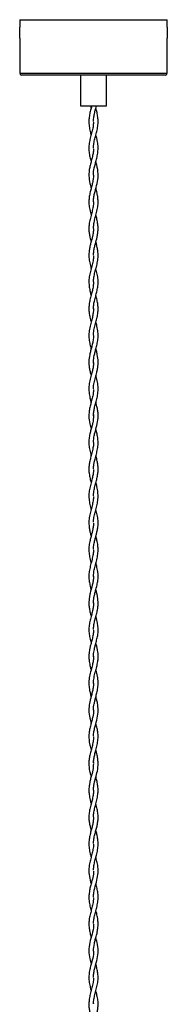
# Model space of a CAD drawing. Header units: millimetres. Extents: x 679 to 793, y 290 to 624.
# Tile 5 of 6: x 773 to 789, y 447 to 553. Entities that reach past the tile are written whole.
import ezdxf

# ---------------------------------------------------------------- set-up
doc = ezdxf.new("R2010")
doc.units = ezdxf.units.MM

msp = doc.modelspace()

# ---------------------------------------------------------------- linework, layer by layer
at = {"color": 7, "linetype": 'Continuous', "lineweight": 25}
for p, q in [((772.52, 553.38), (772.52, 552.58)), ((772.52, 553.38), (788.52, 553.38)), ((788.52, 552.58), (788.52, 553.38)), ((772.53, 551.78), (772.53, 552.18)), ((788.51, 552.18), (788.51, 551.78)), ((772.52, 551.39), (772.52, 547.58)), ((788.52, 547.58), (788.52, 551.39)), ((788.32, 547.38), (772.72, 547.38)), ((779.12, 547.38), (779.12, 544.06)), ((781.92, 544.06), (781.92, 547.38)), ((779.12, 544.06), (781.9, 544.06)), ((780.2, 544.06), (780.26, 543.8)), ((781.9, 544.06), (781.92, 544.06)), ((780.53, 516.13), (780.53, 516.21)), ((780.51, 446.73), (780.51, 446.68))]:
    msp.add_line(p, q, dxfattribs=at)
at = {"color": 8, "linetype": 'Continuous', "lineweight": 25}
msp.add_line((772.52, 547.58), (788.52, 547.58), dxfattribs=at)
at = {"color": 7, "linetype": 'Continuous', "lineweight": 25}
for centre, start, end in [((772.72, 547.58), 180, 270), ((788.32, 547.58), 270, 0)]:
    msp.add_arc(centre, 0.2, start, end, dxfattribs=at)
for points, knots in [([(772.53, 552.18), (772.53, 552.23), (772.53, 552.32), (772.53, 552.44), (772.52, 552.53), (772.52, 552.58), (772.52, 552.58), (772.52, 552.58)], [0, 0, 0, 0, 0.214655, 0.429304, 0.644121, 0.859048, 1, 1, 1, 1]), ([(788.52, 552.58), (788.52, 552.58), (788.52, 552.58), (788.52, 552.55), (788.52, 552.47), (788.51, 552.36), (788.51, 552.26), (788.51, 552.2), (788.51, 552.18)], [0, 0, 0, 0, 0.073728, 0.288096, 0.502562, 0.717262, 0.931966, 1, 1, 1, 1]), ([(772.52, 551.39), (772.52, 551.39), (772.52, 551.38), (772.52, 551.42), (772.53, 551.49), (772.53, 551.61), (772.53, 551.71), (772.53, 551.77), (772.53, 551.78)], [0, 0, 0, 0, 0.0737284, 0.2880958, 0.5025619, 0.7172618, 0.9319662, 1, 1, 1, 1]), ([(788.51, 551.78), (788.51, 551.74), (788.51, 551.65), (788.52, 551.53), (788.52, 551.44), (788.52, 551.39), (788.52, 551.39), (788.52, 551.39)], [0, 0, 0, 0, 0.2146551, 0.4293037, 0.644121, 0.8590484, 1, 1, 1, 1]), ([(780.33, 544.06), (780.32, 544.01), (780.27, 543.8), (780.16, 543.43), (780.06, 542.94), (780.01, 542.4), (780.04, 541.84), (780.14, 541.33), (780.23, 541.02), (780.26, 540.89)], [0, 0, 0, 0, 0.053943, 0.194586, 0.350337, 0.520267, 0.701642, 0.881654, 1, 1, 1, 1]), ([(780.53, 542.34), (780.53, 542.4), (780.52, 542.6), (780.57, 542.96), (780.69, 543.48), (780.79, 543.85), (780.85, 544.06)], [0, 0, 0, 0, 0.0913, 0.365335, 0.625845, 1, 1, 1, 1]), ([(780.53, 539.44), (780.53, 539.54), (780.53, 539.79), (780.6, 540.22), (780.74, 540.74), (780.89, 541.28), (781, 541.84), (781.04, 542.4), (780.98, 542.94), (780.89, 543.4), (780.81, 543.68), (780.78, 543.8)], [0, 0, 0, 0, 0.0640157, 0.1769113, 0.2952084, 0.4199491, 0.5508255, 0.6826922, 0.8062383, 0.919476, 1, 1, 1, 1]), ([(780.51, 542.28), (780.51, 542.19), (780.51, 541.92), (780.42, 541.48), (780.28, 540.95), (780.13, 540.4), (780.03, 539.86), (780.01, 539.31), (780.07, 538.77), (780.17, 538.34), (780.24, 538.08), (780.26, 537.99)], [0, 0, 0, 0, 0.065139, 0.186896, 0.310752, 0.437371, 0.565869, 0.694113, 0.81974, 0.940353, 1, 1, 1, 1]), ([(780.52, 536.51), (780.52, 536.51), (780.49, 536.78), (780.58, 537.2), (780.72, 537.78), (780.86, 538.26), (780.97, 538.77), (781.03, 539.31), (781.01, 539.86), (780.92, 540.39), (780.82, 540.73), (780.78, 540.89)], [0, 0, 0, 0, 0.000077, 0.184574, 0.286758, 0.396875, 0.514813, 0.637655, 0.763056, 0.888705, 1, 1, 1, 1]), ([(780.51, 539.38), (780.52, 539.33), (780.52, 539.13), (780.46, 538.77), (780.35, 538.3), (780.22, 537.83), (780.06, 537.21), (779.99, 536.48), (780.09, 535.73), (780.22, 535.28), (780.26, 535.1)], [0, 0, 0, 0, 0.031279, 0.141967, 0.253116, 0.363717, 0.473217, 0.683889, 0.87695, 1, 1, 1, 1]), ([(780.53, 533.65), (780.53, 533.72), (780.52, 533.94), (780.58, 534.31), (780.72, 534.9), (780.93, 535.62), (781.06, 536.48), (780.98, 537.21), (780.85, 537.73), (780.8, 537.94), (780.78, 537.99)], [0, 0, 0, 0, 0.046898, 0.154265, 0.258109, 0.455474, 0.645729, 0.853341, 0.96125, 1, 1, 1, 1]), ([(780.52, 536.51), (780.5, 536.27), (780.47, 535.89), (780.34, 535.37), (780.22, 534.93), (780.1, 534.45), (780.02, 533.93), (780.02, 533.37), (780.1, 532.79), (780.21, 532.39), (780.26, 532.19), (780.26, 532.19)], [0, 0, 0, 0, 0.170782, 0.262136, 0.363157, 0.474516, 0.595965, 0.725993, 0.861983, 0.999457, 1, 1, 1, 1]), ([(780.52, 530.76), (780.53, 530.89), (780.54, 531.19), (780.64, 531.67), (780.79, 532.21), (780.94, 532.79), (781.03, 533.37), (781.02, 533.93), (780.95, 534.45), (780.85, 534.84), (780.79, 535.05), (780.78, 535.1)], [0, 0, 0, 0, 0.091321, 0.205077, 0.330866, 0.467822, 0.603301, 0.73284, 0.853833, 0.964773, 1, 1, 1, 1]), ([(780.51, 533.65), (780.51, 533.56), (780.52, 533.29), (780.43, 532.84), (780.29, 532.29), (780.14, 531.74), (780.04, 531.21), (780.01, 530.71), (780.05, 530.24), (780.13, 529.77), (780.22, 529.47), (780.26, 529.3)], [0, 0, 0, 0, 0.065309, 0.185014, 0.313343, 0.440636, 0.563636, 0.680102, 0.787949, 0.88592, 1, 1, 1, 1]), ([(780.53, 527.87), (780.53, 528.01), (780.54, 528.29), (780.62, 528.7), (780.75, 529.2), (780.9, 529.7), (780.99, 530.24), (781.03, 530.71), (781, 531.21), (780.91, 531.71), (780.82, 532.04), (780.78, 532.19)], [0, 0, 0, 0, 0.098959, 0.196719, 0.282773, 0.447157, 0.54575, 0.654282, 0.771488, 0.89527, 1, 1, 1, 1]), ([(780.52, 530.72), (780.52, 530.72), (780.53, 530.57), (780.49, 530.3), (780.41, 529.8), (780.26, 529.31), (780.13, 528.79), (780.04, 528.3), (780.01, 527.75), (780.07, 527.16), (780.18, 526.71), (780.25, 526.45), (780.26, 526.39)], [0, 0, 0, 0, 0.003881, 0.100611, 0.191144, 0.351634, 0.440659, 0.547839, 0.690322, 0.818835, 0.959274, 1, 1, 1, 1]), ([(780.52, 524.96), (780.52, 524.96), (780.51, 525.13), (780.56, 525.47), (780.67, 526.01), (780.84, 526.58), (780.97, 527.16), (781.04, 527.75), (781.01, 528.3), (780.91, 528.79), (780.83, 529.11), (780.79, 529.27), (780.78, 529.3)], [0, 0, 0, 0, 0.002012, 0.117083, 0.239576, 0.371773, 0.511764, 0.639867, 0.781896, 0.888735, 0.977476, 1, 1, 1, 1]), ([(780.52, 527.8), (780.52, 527.78), (780.53, 527.6), (780.47, 527.22), (780.34, 526.67), (780.18, 526.09), (780.05, 525.51), (780.01, 524.95), (780.05, 524.4), (780.15, 523.92), (780.23, 523.62), (780.26, 523.49)], [0, 0, 0, 0, 0.013397, 0.129826, 0.263, 0.398174, 0.532969, 0.664957, 0.79136, 0.910064, 1, 1, 1, 1]), ([(780.52, 522.02), (780.53, 522.15), (780.53, 522.44), (780.62, 522.9), (780.75, 523.39), (780.89, 523.9), (780.99, 524.4), (781.04, 524.95), (780.99, 525.51), (780.89, 526), (780.81, 526.29), (780.78, 526.39)], [0, 0, 0, 0, 0.09272, 0.196461, 0.3198, 0.426725, 0.543644, 0.668146, 0.79815, 0.930917, 1, 1, 1, 1]), ([(780.52, 524.98), (780.52, 524.97), (780.53, 524.81), (780.49, 524.49), (780.41, 524.02), (780.27, 523.53), (780.13, 523.02), (780.04, 522.5), (780.01, 522.04), (780.04, 521.58), (780.13, 521.11), (780.22, 520.77), (780.26, 520.59), (780.26, 520.59)], [0, 0, 0, 0, 0.002907, 0.112228, 0.219059, 0.323211, 0.452443, 0.568132, 0.674423, 0.769008, 0.878002, 0.999207, 1, 1, 1, 1]), ([(780.53, 519.18), (780.53, 519.27), (780.53, 519.55), (780.63, 520.01), (780.78, 520.58), (780.92, 521.11), (781, 521.58), (781.03, 522.04), (781, 522.5), (780.91, 522.99), (780.82, 523.33), (780.78, 523.49)], [0, 0, 0, 0, 0.057437, 0.194289, 0.327765, 0.451166, 0.562136, 0.658434, 0.766651, 0.884438, 1, 1, 1, 1]), ([(780.52, 522.06), (780.52, 522.05), (780.53, 521.91), (780.5, 521.64), (780.43, 521.21), (780.29, 520.71), (780.13, 520.13), (780.02, 519.51), (780.01, 518.9), (780.1, 518.34), (780.2, 517.94), (780.25, 517.73), (780.26, 517.69)], [0, 0, 0, 0, 0.011004, 0.093513, 0.19093, 0.305348, 0.439018, 0.586732, 0.727323, 0.856025, 0.971163, 1, 1, 1, 1]), ([(780.52, 516.27), (780.52, 516.28), (780.52, 516.52), (780.58, 516.89), (780.7, 517.39), (780.82, 517.84), (780.95, 518.34), (781.03, 518.9), (781.02, 519.51), (780.92, 520.08), (780.82, 520.44), (780.78, 520.59)], [0, 0, 0, 0, 0.009674, 0.166587, 0.256637, 0.359293, 0.475801, 0.606035, 0.748299, 0.897772, 1, 1, 1, 1]), ([(780.51, 519.13), (780.51, 519.05), (780.52, 518.8), (780.44, 518.4), (780.33, 517.93), (780.21, 517.49), (780.08, 516.96), (780.01, 516.46), (780.03, 515.96), (780.08, 515.56), (780.16, 515.17), (780.23, 514.9), (780.26, 514.8)], [0, 0, 0, 0, 0.0554133, 0.1714509, 0.2802794, 0.3818592, 0.4756025, 0.6484272, 0.7276845, 0.8183844, 0.925616, 1, 1, 1, 1]), ([(780.53, 513.37), (780.52, 513.39), (780.51, 513.61), (780.58, 514.01), (780.72, 514.57), (780.87, 515.1), (780.97, 515.56), (781.02, 515.96), (781.03, 516.46), (780.97, 516.96), (780.86, 517.42), (780.8, 517.62), (780.78, 517.69)], [0, 0, 0, 0, 0.0139239, 0.1491894, 0.2832312, 0.4050764, 0.5126498, 0.6036389, 0.6831488, 0.8565243, 0.9505664, 1, 1, 1, 1]), ([(780.52, 516.21), (780.52, 516.14), (780.52, 515.95), (780.47, 515.62), (780.37, 515.19), (780.23, 514.67), (780.08, 514.08), (780, 513.46), (780.04, 512.85), (780.15, 512.33), (780.23, 512.02), (780.26, 511.9)], [0, 0, 0, 0, 0.047184, 0.129979, 0.230116, 0.349795, 0.490885, 0.640369, 0.782925, 0.915387, 1, 1, 1, 1]), ([(780.52, 510.43), (780.52, 510.43), (780.51, 510.56), (780.55, 510.84), (780.61, 511.28), (780.74, 511.76), (780.89, 512.28), (781, 512.85), (781.04, 513.46), (780.96, 514.08), (780.85, 514.53), (780.79, 514.77), (780.78, 514.8)], [0, 0, 0, 0, 0.000217, 0.092691, 0.192221, 0.300694, 0.420162, 0.550956, 0.691717, 0.839318, 0.978632, 1, 1, 1, 1]), ([(780.51, 513.29), (780.51, 513.15), (780.5, 512.84), (780.39, 512.36), (780.25, 511.85), (780.12, 511.35), (780.04, 510.87), (780.01, 510.28), (780.08, 509.66), (780.21, 509.19), (780.26, 509)], [0, 0, 0, 0, 0.09505, 0.218407, 0.338261, 0.454399, 0.566726, 0.673776, 0.866089, 1, 1, 1, 1]), ([(780.53, 507.57), (780.53, 507.69), (780.54, 507.95), (780.61, 508.36), (780.75, 508.91), (780.95, 509.59), (781.04, 510.28), (781.01, 510.87), (780.92, 511.35), (780.83, 511.69), (780.79, 511.88), (780.78, 511.9)], [0, 0, 0, 0, 0.080529, 0.183481, 0.281865, 0.463939, 0.654602, 0.760734, 0.872097, 0.98724, 1, 1, 1, 1]), ([(780.51, 510.58), (780.52, 510.53), (780.54, 510.23), (780.47, 509.82), (780.35, 509.32), (780.24, 508.91), (780.12, 508.46), (780.03, 507.96), (780.01, 507.42), (780.07, 506.86), (780.18, 506.41), (780.25, 506.15), (780.26, 506.09)], [0, 0, 0, 0, 0.033022, 0.197701, 0.278677, 0.36907, 0.469788, 0.580845, 0.70128, 0.829006, 0.960106, 1, 1, 1, 1]), ([(780.53, 504.69), (780.53, 504.77), (780.53, 504.98), (780.59, 505.34), (780.69, 505.78), (780.84, 506.29), (780.97, 506.86), (781.03, 507.42), (781.01, 507.96), (780.92, 508.46), (780.83, 508.8), (780.79, 508.98), (780.78, 509)], [0, 0, 0, 0, 0.061391, 0.145713, 0.247335, 0.368411, 0.504673, 0.637427, 0.762604, 0.878034, 0.982717, 1, 1, 1, 1]), ([(780.52, 507.55), (780.52, 507.52), (780.53, 507.32), (780.47, 506.94), (780.35, 506.41), (780.21, 505.9), (780.1, 505.44), (780.03, 505), (780.01, 504.58), (780.05, 504.13), (780.14, 503.67), (780.22, 503.34), (780.26, 503.19)], [0, 0, 0, 0, 0.023378, 0.138615, 0.263241, 0.382791, 0.490403, 0.583931, 0.684118, 0.776614, 0.896295, 1, 1, 1, 1]), ([(780.53, 501.77), (780.53, 501.89), (780.54, 502.19), (780.64, 502.66), (780.77, 503.17), (780.91, 503.66), (780.99, 504.13), (781.03, 504.58), (781.01, 505), (780.95, 505.44), (780.86, 505.8), (780.8, 506.02), (780.78, 506.09)], [0, 0, 0, 0, 0.085631, 0.20882, 0.327405, 0.434149, 0.554844, 0.648124, 0.74916, 0.84348, 0.952005, 1, 1, 1, 1]), ([(780.52, 504.63), (780.52, 504.61), (780.53, 504.47), (780.49, 504.17), (780.41, 503.75), (780.28, 503.26), (780.14, 502.74), (780.03, 502.16), (780.01, 501.57), (780.09, 500.97), (780.19, 500.55), (780.25, 500.32), (780.26, 500.29)], [0, 0, 0, 0, 0.013837, 0.096434, 0.206685, 0.309944, 0.432797, 0.568382, 0.706463, 0.84391, 0.97795, 1, 1, 1, 1]), ([(780.53, 498.9), (780.53, 499.03), (780.54, 499.34), (780.65, 499.83), (780.81, 500.39), (780.96, 500.97), (781.03, 501.57), (781.01, 502.16), (780.91, 502.71), (780.82, 503.05), (780.78, 503.19)], [0, 0, 0, 0, 0.0911099, 0.2171075, 0.3476394, 0.4830989, 0.6220017, 0.7615442, 0.8985653, 1, 1, 1, 1]), ([(780.52, 501.71), (780.52, 501.68), (780.53, 501.47), (780.46, 501.09), (780.33, 500.54), (780.17, 499.98), (780.05, 499.4), (780.01, 498.83), (780.05, 498.32), (780.13, 497.89), (780.21, 497.59), (780.25, 497.43), (780.26, 497.39)], [0, 0, 0, 0, 0.022475, 0.144499, 0.270198, 0.401132, 0.537016, 0.672323, 0.791385, 0.891416, 0.972511, 1, 1, 1, 1]), ([(780.53, 495.97), (780.53, 496.06), (780.53, 496.33), (780.61, 496.72), (780.71, 497.14), (780.81, 497.51), (780.91, 497.89), (780.99, 498.32), (781.04, 498.83), (780.99, 499.4), (780.89, 499.89), (780.81, 500.19), (780.78, 500.29)], [0, 0, 0, 0, 0.065949, 0.183538, 0.275906, 0.357774, 0.438828, 0.538809, 0.657811, 0.793051, 0.928867, 1, 1, 1, 1]), ([(780.52, 498.79), (780.52, 498.78), (780.53, 498.63), (780.49, 498.34), (780.41, 497.96), (780.32, 497.6), (780.22, 497.23), (780.1, 496.78), (780.02, 496.27), (780.02, 495.71), (780.09, 495.14), (780.2, 494.73), (780.26, 494.51), (780.26, 494.49)], [0, 0, 0, 0, 0.003076, 0.108125, 0.198851, 0.27497, 0.356371, 0.457309, 0.590745, 0.711881, 0.848837, 0.987018, 1, 1, 1, 1]), ([(780.52, 493.03), (780.53, 493.18), (780.54, 493.5), (780.65, 494.01), (780.8, 494.56), (780.95, 495.14), (781.03, 495.71), (781.02, 496.27), (780.94, 496.78), (780.84, 497.16), (780.79, 497.35), (780.78, 497.39)], [0, 0, 0, 0, 0.1028489, 0.2209098, 0.3475174, 0.4836892, 0.6186532, 0.738028, 0.8695242, 0.9689938, 1, 1, 1, 1]), ([(780.52, 495.9), (780.52, 495.86), (780.52, 495.66), (780.46, 495.27), (780.33, 494.71), (780.17, 494.15), (780.05, 493.58), (780.01, 493.03), (780.05, 492.49), (780.15, 492.02), (780.23, 491.72), (780.26, 491.59)], [0, 0, 0, 0, 0.022046, 0.143793, 0.274833, 0.406799, 0.538718, 0.668361, 0.793095, 0.910894, 1, 1, 1, 1]), ([(780.52, 490.13), (780.52, 490.23), (780.53, 490.43), (780.57, 490.76), (780.65, 491.12), (780.76, 491.53), (780.89, 491.99), (780.99, 492.49), (781.04, 493.03), (780.99, 493.58), (780.89, 494.07), (780.81, 494.38), (780.78, 494.49)], [0, 0, 0, 0, 0.069988, 0.142471, 0.224907, 0.318602, 0.424665, 0.540778, 0.663726, 0.791512, 0.921543, 1, 1, 1, 1]), ([(780.52, 493.06), (780.52, 493.04), (780.53, 492.86), (780.49, 492.53), (780.36, 491.93), (780.19, 491.36), (780.08, 490.83), (780.03, 490.46), (780.01, 490.07), (780.05, 489.65), (780.13, 489.18), (780.22, 488.86), (780.26, 488.69)], [0, 0, 0, 0, 0.013794, 0.121744, 0.227888, 0.425954, 0.514053, 0.593777, 0.679608, 0.777896, 0.887249, 1, 1, 1, 1]), ([(780.53, 487.29), (780.53, 487.42), (780.54, 487.72), (780.64, 488.18), (780.78, 488.68), (780.91, 489.17), (781, 489.65), (781.03, 490.07), (781.01, 490.46), (780.97, 490.83), (780.89, 491.2), (780.82, 491.46), (780.78, 491.59)], [0, 0, 0, 0, 0.091084, 0.205443, 0.322115, 0.440496, 0.55143, 0.65114, 0.738212, 0.81909, 0.908463, 1, 1, 1, 1]), ([(780.52, 490.17), (780.52, 490.15), (780.53, 490), (780.5, 489.7), (780.42, 489.27), (780.29, 488.79), (780.15, 488.27), (780.04, 487.74), (780.01, 487.19), (780.06, 486.65), (780.16, 486.18), (780.23, 485.9), (780.26, 485.8)], [0, 0, 0, 0, 0.015009, 0.102142, 0.202115, 0.314553, 0.432638, 0.555323, 0.680984, 0.807276, 0.927485, 1, 1, 1, 1]), ([(780.52, 484.31), (780.52, 484.31), (780.51, 484.43), (780.53, 484.64), (780.58, 484.96), (780.65, 485.29), (780.75, 485.68), (780.87, 486.14), (780.99, 486.65), (781.04, 487.19), (781, 487.74), (780.9, 488.24), (780.82, 488.55), (780.78, 488.69)], [0, 0, 0, 0, 0.001999, 0.0812059, 0.1479909, 0.2213958, 0.309207, 0.4127041, 0.5324911, 0.6583402, 0.7835607, 0.9058158, 1, 1, 1, 1]), ([(780.52, 487.21), (780.52, 487.21), (780.53, 487.04), (780.48, 486.7), (780.38, 486.22), (780.26, 485.78), (780.15, 485.38), (780.08, 485.01), (780.03, 484.65), (780.01, 484.24), (780.06, 483.77), (780.15, 483.31), (780.23, 483.01), (780.26, 482.9)], [0, 0, 0, 0, 0.003535, 0.118552, 0.232565, 0.336886, 0.430239, 0.511226, 0.589041, 0.6834, 0.793889, 0.918481, 1, 1, 1, 1]), ([(780.52, 481.42), (780.52, 481.44), (780.51, 481.64), (780.57, 482.06), (780.71, 482.65), (780.88, 483.23), (780.99, 483.77), (781.03, 484.24), (781.02, 484.65), (780.97, 485.01), (780.89, 485.38), (780.82, 485.64), (780.78, 485.78), (780.78, 485.8)], [0, 0, 0, 0, 0.0101761, 0.1424309, 0.2843804, 0.4183617, 0.5412375, 0.6502047, 0.7432639, 0.8200062, 0.8998784, 0.9919453, 1, 1, 1, 1]), ([(780.52, 484.38), (780.52, 484.36), (780.53, 484.2), (780.5, 483.88), (780.4, 483.4), (780.24, 482.83), (780.08, 482.21), (780, 481.57), (780.04, 480.97), (780.14, 480.45), (780.23, 480.13), (780.26, 479.99)], [0, 0, 0, 0, 0.015805, 0.109298, 0.218957, 0.347442, 0.496537, 0.646629, 0.783916, 0.905548, 1, 1, 1, 1]), ([(780.52, 478.53), (780.52, 478.54), (780.5, 478.77), (780.57, 479.11), (780.67, 479.57), (780.77, 479.97), (780.9, 480.43), (781, 480.97), (781.04, 481.57), (780.96, 482.21), (780.84, 482.66), (780.78, 482.89), (780.78, 482.9)], [0, 0, 0, 0, 0.004506, 0.159141, 0.235531, 0.325396, 0.431128, 0.553348, 0.691298, 0.842114, 0.99193, 1, 1, 1, 1]), ([(780.52, 481.46), (780.51, 481.29), (780.5, 480.96), (780.39, 480.48), (780.28, 480.04), (780.17, 479.65), (780.06, 479.14), (779.99, 478.49), (780.08, 477.77), (780.21, 477.29), (780.26, 477.1)], [0, 0, 0, 0, 0.119116, 0.229314, 0.329985, 0.420339, 0.501562, 0.676074, 0.867347, 1, 1, 1, 1]), ([(780.53, 475.7), (780.53, 475.75), (780.52, 475.96), (780.59, 476.33), (780.73, 476.93), (780.95, 477.66), (781.05, 478.49), (780.99, 479.14), (780.88, 479.63), (780.81, 479.87), (780.78, 479.99)], [0, 0, 0, 0, 0.038265, 0.148309, 0.255564, 0.462472, 0.656399, 0.833332, 0.915682, 1, 1, 1, 1]), ([(780.52, 478.57), (780.52, 478.57), (780.55, 478.31), (780.47, 477.91), (780.34, 477.37), (780.21, 476.92), (780.09, 476.42), (780.02, 475.89), (780.02, 475.33), (780.11, 474.76), (780.21, 474.38), (780.26, 474.19), (780.26, 474.19)], [0, 0, 0, 0, 0.006055, 0.176691, 0.272067, 0.375971, 0.488983, 0.610503, 0.738903, 0.871462, 0.998223, 1, 1, 1, 1]), ([(780.52, 472.81), (780.52, 472.81), (780.51, 472.95), (780.56, 473.25), (780.65, 473.71), (780.79, 474.22), (780.93, 474.76), (781.02, 475.33), (781.03, 475.89), (780.95, 476.42), (780.85, 476.82), (780.79, 477.04), (780.78, 477.1)], [0, 0, 0, 0, 0.000923, 0.099847, 0.207246, 0.325011, 0.454366, 0.589637, 0.720663, 0.84467, 0.959995, 1, 1, 1, 1]), ([(780.51, 475.65), (780.51, 475.56), (780.52, 475.29), (780.43, 474.84), (780.3, 474.32), (780.15, 473.8), (780.05, 473.29), (780, 472.67), (780.06, 472.09), (780.18, 471.59), (780.24, 471.38), (780.26, 471.29)], [0, 0, 0, 0, 0.065094, 0.185057, 0.307202, 0.427132, 0.543595, 0.654674, 0.853666, 0.940221, 1, 1, 1, 1]), ([(780.52, 469.86), (780.52, 469.88), (780.51, 470.04), (780.57, 470.48), (780.74, 471.15), (780.97, 471.97), (781.04, 472.67), (780.99, 473.29), (780.9, 473.76), (780.82, 474.06), (780.78, 474.19)], [0, 0, 0, 0, 0.010116, 0.114039, 0.304408, 0.478426, 0.678851, 0.790729, 0.90803, 1, 1, 1, 1]), ([(780.51, 472.92), (780.52, 472.88), (780.52, 472.85), (780.52, 472.81), (780.52, 472.81)], [0, 0, 0, 0, 0.964551, 1, 1, 1, 1]), ([(780.51, 472.73), (780.5, 472.5), (780.47, 472.03), (780.3, 471.42), (780.15, 470.89), (780.06, 470.43), (780.01, 469.91), (780.04, 469.37), (780.14, 468.86), (780.23, 468.53), (780.26, 468.4)], [0, 0, 0, 0, 0.159315, 0.325592, 0.421634, 0.529002, 0.647112, 0.774348, 0.908043, 1, 1, 1, 1]), ([(780.53, 466.97), (780.53, 467.06), (780.53, 467.31), (780.61, 467.73), (780.74, 468.25), (780.89, 468.8), (781, 469.37), (781.03, 469.91), (780.98, 470.43), (780.89, 470.88), (780.81, 471.17), (780.78, 471.3)], [0, 0, 0, 0, 0.064032, 0.173627, 0.292708, 0.42293, 0.556696, 0.684001, 0.802175, 0.9096, 1, 1, 1, 1]), ([(780.52, 469.85), (780.51, 469.71), (780.51, 469.39), (780.4, 468.89), (780.25, 468.36), (780.11, 467.81), (780.03, 467.29), (780.01, 466.78), (780.07, 466.31), (780.16, 465.88), (780.23, 465.61), (780.26, 465.49)], [0, 0, 0, 0, 0.09708, 0.217925, 0.343805, 0.4684, 0.59007, 0.706563, 0.815988, 0.918414, 1, 1, 1, 1]), ([(780.53, 464.09), (780.53, 464.21), (780.54, 464.49), (780.63, 464.93), (780.75, 465.39), (780.88, 465.85), (780.98, 466.31), (781.03, 466.78), (781.02, 467.29), (780.93, 467.81), (780.83, 468.19), (780.78, 468.38), (780.78, 468.4)], [0, 0, 0, 0, 0.085436, 0.196267, 0.30425, 0.409458, 0.51292, 0.623453, 0.741126, 0.864027, 0.989883, 1, 1, 1, 1]), ([(780.52, 466.93), (780.52, 466.89), (780.52, 466.7), (780.48, 466.38), (780.39, 465.96), (780.27, 465.52), (780.14, 465.04), (780.04, 464.52), (780.01, 463.97), (780.06, 463.4), (780.17, 462.94), (780.24, 462.67), (780.26, 462.59)], [0, 0, 0, 0, 0.029832, 0.126892, 0.221287, 0.322684, 0.433472, 0.55357, 0.681884, 0.816005, 0.945732, 1, 1, 1, 1]), ([(780.53, 461.2), (780.53, 461.26), (780.53, 461.46), (780.59, 461.83), (780.7, 462.32), (780.85, 462.85), (780.98, 463.4), (781.04, 463.97), (781, 464.52), (780.91, 465.03), (780.82, 465.35), (780.78, 465.49)], [0, 0, 0, 0, 0.037907, 0.139494, 0.265994, 0.379755, 0.510789, 0.646261, 0.775869, 0.897177, 1, 1, 1, 1]), ([(780.52, 464.02), (780.52, 464), (780.53, 463.81), (780.47, 463.44), (780.36, 462.93), (780.21, 462.4), (780.08, 461.89), (780.02, 461.38), (780.02, 460.8), (780.12, 460.24), (780.23, 459.83), (780.26, 459.7)], [0, 0, 0, 0, 0.013331, 0.134397, 0.256082, 0.368232, 0.500491, 0.61065, 0.72137, 0.904135, 1, 1, 1, 1]), ([(780.52, 458.26), (780.52, 458.27), (780.51, 458.44), (780.56, 458.77), (780.68, 459.37), (780.9, 460.08), (781.02, 460.8), (781.02, 461.38), (780.96, 461.89), (780.86, 462.29), (780.8, 462.54), (780.78, 462.59)], [0, 0, 0, 0, 0.009637, 0.120688, 0.227175, 0.427824, 0.60994, 0.720267, 0.830034, 0.961824, 1, 1, 1, 1]), ([(780.51, 461.09), (780.52, 461.04), (780.52, 460.75), (780.43, 460.32), (780.29, 459.79), (780.16, 459.33), (780.06, 458.82), (780.01, 458.28), (780.05, 457.72), (780.15, 457.22), (780.23, 456.91), (780.26, 456.8)], [0, 0, 0, 0, 0.035681, 0.204444, 0.301445, 0.408395, 0.52564, 0.652345, 0.786345, 0.918222, 1, 1, 1, 1]), ([(780.53, 455.42), (780.53, 455.49), (780.53, 455.72), (780.6, 456.11), (780.73, 456.62), (780.88, 457.16), (781, 457.72), (781.04, 458.28), (780.99, 458.82), (780.89, 459.29), (780.81, 459.58), (780.78, 459.7)], [0, 0, 0, 0, 0.047773, 0.16027, 0.27879, 0.404484, 0.537121, 0.671893, 0.799328, 0.91725, 1, 1, 1, 1]), ([(780.51, 458.18), (780.51, 458.05), (780.5, 457.75), (780.39, 457.27), (780.25, 456.74), (780.11, 456.21), (780.02, 455.67), (780.02, 455.14), (780.08, 454.62), (780.18, 454.21), (780.24, 453.97), (780.27, 453.89)], [0, 0, 0, 0, 0.091083, 0.212418, 0.335357, 0.460167, 0.585642, 0.709725, 0.830121, 0.945067, 1, 1, 1, 1]), ([(780.52, 452.41), (780.54, 452.68), (780.57, 453.1), (780.72, 453.67), (780.85, 454.13), (780.96, 454.62), (781.03, 455.14), (781.02, 455.67), (780.94, 456.21), (780.84, 456.58), (780.78, 456.78), (780.78, 456.8)], [0, 0, 0, 0, 0.184432, 0.28435, 0.390583, 0.503155, 0.621064, 0.742584, 0.865467, 0.987698, 1, 1, 1, 1]), ([(780.51, 455.32), (780.52, 455.27), (780.53, 454.91), (780.37, 454.25), (780.1, 453.34), (779.98, 452.44), (780.08, 451.66), (780.21, 451.19), (780.27, 451)], [0, 0, 0, 0, 0.036863, 0.247817, 0.460024, 0.669992, 0.869361, 1, 1, 1, 1]), ([(780.53, 449.55), (780.53, 449.61), (780.52, 449.83), (780.58, 450.21), (780.72, 450.82), (780.94, 451.56), (781.06, 452.44), (780.96, 453.22), (780.83, 453.7), (780.78, 453.89)], [0, 0, 0, 0, 0.04488, 0.154209, 0.260712, 0.46582, 0.664221, 0.873169, 1, 1, 1, 1]), ([(780.52, 452.41), (780.52, 452.41), (780.55, 452.16), (780.46, 451.76), (780.33, 451.22), (780.2, 450.76), (780.08, 450.26), (780.01, 449.72), (780.03, 449.15), (780.13, 448.61), (780.22, 448.25), (780.26, 448.09)], [0, 0, 0, 0, 0.000015, 0.177522, 0.27413, 0.3801, 0.49601, 0.62125, 0.754007, 0.891401, 1, 1, 1, 1]), ([(780.53, 446.68), (780.53, 446.77), (780.53, 447.03), (780.61, 447.46), (780.75, 447.99), (780.91, 448.57), (781.02, 449.15), (781.03, 449.72), (780.96, 450.26), (780.86, 450.68), (780.8, 450.93), (780.78, 451)], [0, 0, 0, 0, 0.064765, 0.176871, 0.300618, 0.436788, 0.574089, 0.706756, 0.831912, 0.947744, 1, 1, 1, 1]), ([(780.51, 449.49), (780.51, 449.41), (780.51, 449.16), (780.43, 448.72), (780.28, 448.17), (780.13, 447.62), (780.04, 447.09), (780.01, 446.58), (780.05, 446.12), (780.14, 445.66), (780.22, 445.35), (780.26, 445.19)], [0, 0, 0, 0, 0.056747, 0.178794, 0.308983, 0.437846, 0.562334, 0.680043, 0.788979, 0.887824, 1, 1, 1, 1]), ([(780.53, 443.8), (780.53, 443.88), (780.53, 444.08), (780.58, 444.4), (780.67, 444.78), (780.79, 445.21), (780.9, 445.65), (780.99, 446.12), (781.03, 446.58), (781.01, 447.09), (780.91, 447.6), (780.82, 447.93), (780.78, 448.09)], [0, 0, 0, 0, 0.054462, 0.13919, 0.226854, 0.322085, 0.437168, 0.536173, 0.645285, 0.763182, 0.887871, 1, 1, 1, 1])]:
    msp.add_open_spline(points, degree=3, knots=knots, dxfattribs=at)

doc.saveas('drawing.dxf')
